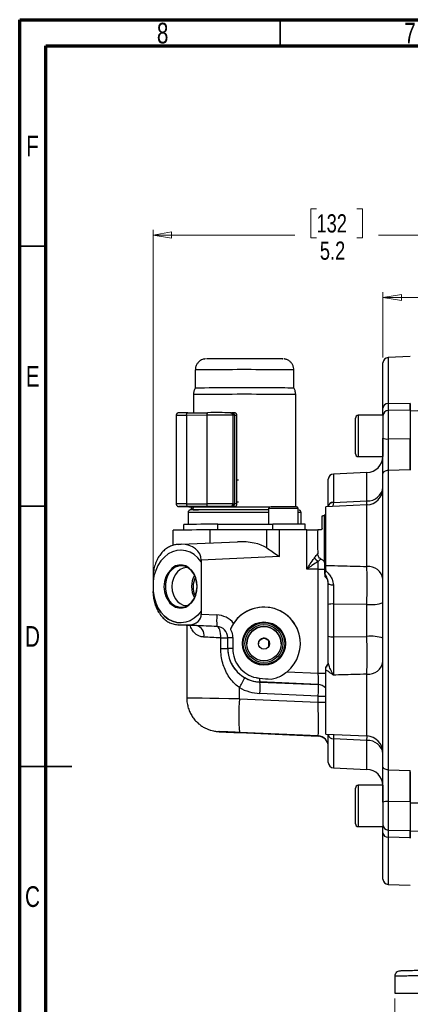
# Model space of a CAD drawing. Header units: inches. Extents: x 0.6 to 16.3, y 0.2 to 11.5.
# Tile 2 of 16: x 0.6 to 3.5, y 4 to 11.5. Entities that reach past the tile are written whole.
import ezdxf

# ---------------------------------------------------------------- set-up
doc = ezdxf.new("R2010")
doc.units = ezdxf.units.IN
doc.header["$MEASUREMENT"] = 0
doc.styles.add('SLDTEXTSTYLE0', font='TXT', dxfattribs={"width": 0.75})
doc.dimstyles.new('SLDDIMSTYLE3', dxfattribs={"dimtxt": 0.137795, "dimasz": 0.14, "dimexe": 0, "dimexo": 0.0625, "dimgap": 0.034449, "dimtad": 0, "dimdec": 1, "dimlfac": 1.5, "dimrnd": 1e-09, "dimzin": 12, "dimdsep": 46, "dimtxsty": 'SLDTEXTSTYLE0', "dimblk1": 'CLOSED', "dimblk2": 'CLOSED', "dimsah": 1, "dimcen": 0.09, "dimadec": 0, "dimazin": 3, "dimtfac": 1, "dimtdec": 1, "dimtofl": 0, "dimtmove": 0, "dimatfit": 3, "dimldrblk": 'CLOSED', "dimfxl": 0, "dimfrac": 2, "dimtolj": 1, "dimtzin": 12, "dimarcsym": 0})

# ---------------------------------------------------------------- blocks, each defined once
blk = doc.blocks.new('_Closed')
at = {"color": 0, "linetype": 'ByBlock', "lineweight": -2}
for p, q in [((-1, 0.166667), (0, 0)), ((-1, 0.166667), (-1, -0.166667)), ((0, 0), (-1, -0.166667)), ((0, 0), (-1, 0))]:
    blk.add_line(p, q, dxfattribs=at)
blk = doc.blocks.new('_D_9')
at = {"color": 7, "linetype": 'Continuous', "lineweight": 0}
for p, q in [((4.1717, 9.5927), (4.1297, 9.5927)), ((4.1297, 9.5927), (4.1297, 9.3739)), ((4.3753, 9.5927), (4.4173, 9.5927)), ((4.4173, 9.5927), (4.4173, 9.3739)), ((3.3378, 8.9392), (3.3378, 9.4336)), ((3.3378, 9.3942), (4.0089, 9.3942)), ((5.0542, 9.3942), (4.5382, 9.3942)), ((4.1297, 9.3739), (4.1717, 9.3739)), ((4.4173, 9.3739), (4.3753, 9.3739))]:
    blk.add_line(p, q, dxfattribs=at)
at = {"color": 7, "linetype": 'Continuous', "lineweight": 18, "xscale": 0.14, "yscale": 0.14, "rotation": 180.000000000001}
blk.add_blockref('_Closed', (3.3378, 9.3942), dxfattribs=at)
at = {"color": 7, "linetype": 'Continuous', "lineweight": 18, "xscale": 0.14, "yscale": 0.14}
blk.add_blockref('_Closed', (5.0542, 9.3942), dxfattribs=at)
at = {"color": 7, "linetype": 'Continuous', "lineweight": 18, "char_height": 0.1378, "attachment_point": 1, "style": 'SLDTEXTSTYLE0'}
for s, insert in [('65', (4.1717, 9.5516)), ('2.6', (4.1463, 9.3454))]:
    blk.add_mtext(s, dxfattribs=dict(at, insert=insert))
blk = doc.blocks.new('_D_10')
at = {"color": 7, "linetype": 'Continuous', "lineweight": 0}
for p, q in [((2.8349, 10.0651), (2.7929, 10.0651)), ((2.7929, 10.0651), (2.7929, 9.8464)), ((3.1403, 10.0651), (3.1823, 10.0651)), ((3.1823, 10.0651), (3.1823, 9.8464)), ((1.5989, 7.284), (1.5989, 9.906)), ((1.5989, 9.8667), (2.6721, 9.8667)), ((2.7929, 9.8464), (2.8349, 9.8464)), ((3.1823, 9.8464), (3.1403, 9.8464)), ((5.0542, 9.8667), (3.3032, 9.8667)), ((5.0542, 9.7581), (5.0542, 9.906))]:
    blk.add_line(p, q, dxfattribs=at)
at = {"color": 7, "linetype": 'Continuous', "lineweight": 18, "xscale": 0.14, "yscale": 0.14, "rotation": 180.0000000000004}
blk.add_blockref('_Closed', (1.5989, 9.8667), dxfattribs=at)
at = {"color": 7, "linetype": 'Continuous', "lineweight": 18, "xscale": 0.14, "yscale": 0.14}
blk.add_blockref('_Closed', (5.0542, 9.8667), dxfattribs=at)
at = {"color": 7, "linetype": 'Continuous', "lineweight": 18, "char_height": 0.1378, "attachment_point": 1, "style": 'SLDTEXTSTYLE0'}
for s, insert in [('132', (2.8349, 10.024)), ('5.2', (2.8603, 9.8178))]:
    blk.add_mtext(s, dxfattribs=dict(at, insert=insert))
blk = doc.blocks.new('_D_11')
at = {"color": 7, "linetype": 'Continuous', "lineweight": 0}
for p, q in [((3.4275, 4.0914), (3.4275, 3.7743)), ((6.6808, 4.0914), (6.6808, 3.7743)), ((5.8192, 4.0121), (5.7772, 4.0121)), ((5.7772, 4.0121), (5.7772, 3.7934)), ((6.1246, 4.0121), (6.1666, 4.0121)), ((6.1666, 4.0121), (6.1666, 3.7934)), ((3.4275, 3.8137), (5.6564, 3.8137)), ((6.6808, 3.8137), (6.2875, 3.8137)), ((5.7772, 3.7934), (5.8192, 3.7934)), ((6.1666, 3.7934), (6.1246, 3.7934))]:
    blk.add_line(p, q, dxfattribs=at)
at = {"color": 7, "linetype": 'Continuous', "lineweight": 18, "xscale": 0.14, "yscale": 0.14, "rotation": 180.0000000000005}
blk.add_blockref('_Closed', (3.4275, 3.8137, 0.1218), dxfattribs=at)
at = {"color": 7, "linetype": 'Continuous', "lineweight": 18, "xscale": 0.14, "yscale": 0.14}
blk.add_blockref('_Closed', (6.6808, 3.8137, 0.1218), dxfattribs=at)
at = {"color": 7, "linetype": 'Continuous', "lineweight": 18, "char_height": 0.1378, "attachment_point": 1, "style": 'SLDTEXTSTYLE0'}
for s, insert in [('124', (5.8192, 3.971)), ('4.9', (5.8447, 3.7648))]:
    blk.add_mtext(s, dxfattribs=dict(at, insert=insert))

msp = doc.modelspace()

# ---------------------------------------------------------------- linework, layer by layer
at = {"color": 7, "linetype": 'Continuous', "lineweight": 70}
for p, q in [((0.5906, 0.1969), (0.5906, 11.4961)), ((0.5906, 11.4961), (16.3386, 11.4961)), ((0.7874, 0.3937), (0.7874, 11.2992)), ((0.7874, 11.2992), (16.1417, 11.2992))]:
    msp.add_line(p, q, dxfattribs=at)
at = {"color": 7, "linetype": 'Continuous', "lineweight": 35}
for p, q in [((2.5591, 11.2992), (2.5591, 11.4961)), ((0.7874, 9.7835), (0.5906, 9.7835)), ((0.7874, 7.815), (0.5906, 7.815)), ((0.5906, 5.8465), (0.9843, 5.8465)), ((0.7874, 5.8465), (0.5906, 5.8465))]:
    msp.add_line(p, q, dxfattribs=at)
at = {"color": 7, "linetype": 'Continuous', "lineweight": 25}
for p, q in [((3.5445, 8.9472), (3.3761, 8.9398)), ((3.3378, 8.5584), (3.3378, 8.8999)), ((1.9183, 8.8468), (1.9183, 8.7089)), ((2.664, 8.7089), (2.664, 8.8468)), ((1.904, 8.6601), (1.904, 8.5228)), ((2.6783, 7.8103), (2.6783, 8.6601)), ((3.3761, 8.5913), (3.5445, 8.5957)), ((5.0542, 8.5877), (3.5445, 8.535)), ((1.7744, 8.5023), (1.7744, 7.8323)), ((2.0051, 8.5031), (1.8521, 8.5028)), ((1.8521, 8.5028), (1.8521, 7.8328)), ((1.8615, 8.5227), (2.0145, 8.523)), ((2.0051, 8.5031), (2.0051, 7.8331)), ((2.1848, 8.5228), (2.1978, 8.5227)), ((2.2023, 8.5029), (2.2023, 7.8329)), ((2.2152, 8.5028), (2.2023, 8.5029)), ((2.2152, 8.5028), (2.2152, 7.8328)), ((2.2337, 7.8325), (2.2337, 8.5025)), ((3.3378, 8.5031), (3.1512, 8.5031)), ((3.3378, 8.5031), (3.3378, 8.1905)), ((3.5445, 8.5422), (3.3771, 8.5393)), ((3.5445, 8.5422), (3.5445, 8.4396)), ((3.1298, 8.2118), (3.1298, 8.4818)), ((3.5445, 8.4396), (3.5445, 8.3223)), ((3.3771, 8.3245), (3.5445, 8.3268)), ((3.1512, 8.1905), (3.3378, 8.1905)), ((3.2167, 8.0699), (2.9628, 8.0589)), ((3.3378, 5.844), (3.3378, 8.0622)), ((3.5445, 8.0918), (3.3761, 8.085)), ((3.3761, 8.085), (3.3761, 5.8214)), ((3.5445, 8.0888), (3.5445, 8.0918)), ((2.9245, 7.8119), (2.9245, 8.0189)), ((3.3378, 7.9188), (3.3378, 7.9188)), ((3.3378, 7.9125), (3.3378, 7.9125)), ((1.8521, 7.8328), (2.0051, 7.8331)), ((2.2023, 7.8329), (2.2152, 7.8328)), ((3.2167, 7.8251), (2.9045, 7.8115)), ((2.9628, 7.8442), (2.9627, 7.8428)), ((2.9628, 7.8442), (3.2167, 7.8558)), ((1.8103, 7.8121), (1.8232, 7.812)), ((2.0145, 7.813), (1.8615, 7.8127)), ((1.8639, 7.7673), (1.8639, 7.6778)), ((1.8863, 7.7935), (1.8863, 7.7875)), ((1.904, 7.8118), (1.904, 7.8073)), ((2.022, 7.8115), (2.0033, 7.8117)), ((2.1978, 7.8128), (2.1848, 7.8128)), ((2.1872, 7.8122), (2.1872, 7.8122)), ((2.2103, 7.8119), (2.1904, 7.812)), ((2.473, 7.7971), (2.473, 7.6794)), ((2.696, 7.6794), (2.696, 7.7971)), ((2.7184, 7.6793), (2.7184, 7.7673)), ((2.9045, 7.3675), (2.9045, 7.8115)), ((1.8328, 7.6349), (1.8328, 7.6772)), ((2.088, 7.6787), (2.5044, 7.6795)), ((2.088, 7.6357), (2.088, 7.6787)), ((2.7495, 7.6365), (2.7495, 7.679)), ((2.8778, 7.6468), (2.8778, 7.7423)), ((2.8923, 7.7437), (2.8827, 7.7431)), ((2.8945, 7.7456), (2.8923, 7.7437)), ((2.8945, 7.3937), (2.8945, 7.7456)), ((1.7512, 7.5199), (1.7512, 7.6338)), ((2.4603, 7.6364), (2.0322, 7.6355)), ((2.4603, 7.4995), (2.4603, 7.6364)), ((2.5546, 7.4339), (2.5546, 7.6365)), ((2.7616, 7.6365), (2.5546, 7.6365)), ((2.7616, 7.3401), (2.7616, 7.6365)), ((2.8678, 7.6368), (2.844, 7.6368)), ((1.789, 7.5263), (1.7748, 7.5247)), ((1.812, 7.5273), (1.7863, 7.5261)), ((1.7893, 7.5264), (1.8125, 7.5274)), ((1.8125, 7.5274), (2.2376, 7.5461)), ((1.8093, 7.4835), (1.8093, 7.4835)), ((2.8445, 7.4543), (2.8445, 7.4555)), ((2.5546, 7.4339), (1.9639, 7.408)), ((1.9639, 7.408), (1.9639, 7.3943)), ((1.9639, 7.3943), (1.9639, 7.0225)), ((1.9639, 7.3943), (1.9639, 7.3943)), ((2.8971, 7.3815), (2.8945, 7.3937)), ((2.8971, 7.3049), (2.8971, 7.3815)), ((2.8445, 7.3402), (2.7616, 7.3401)), ((2.848, 7.3402), (2.8445, 7.3402)), ((2.848, 6.5533), (2.848, 7.3402)), ((2.8971, 7.3049), (2.8971, 7.2894)), ((2.9045, 7.3345), (2.9039, 7.3272)), ((2.9045, 7.3345), (2.9045, 7.3675)), ((1.5989, 7.2726), (1.5989, 7.2447)), ((1.5989, 7.2447), (1.5989, 7.1712)), ((1.5989, 7.2447), (1.5989, 7.2447)), ((2.9245, 7.2305), (2.9196, 7.2546)), ((1.5989, 7.1712), (1.5989, 7.1698)), ((1.5989, 7.1698), (1.5989, 7.1698)), ((1.9639, 7.0225), (1.9639, 6.9981)), ((1.9639, 7.0225), (1.9639, 7.0225)), ((2.9245, 6.8315), (2.9245, 7.0707)), ((3.2167, 7.0721), (2.9628, 7.0753)), ((2.9628, 7.0753), (2.9628, 6.8272)), ((3.2167, 6.8305), (3.2167, 7.0721)), ((1.8068, 6.9323), (1.8068, 6.9323)), ((1.9639, 6.9981), (2.0816, 6.993)), ((1.7726, 6.9205), (1.7895, 6.9186)), ((1.7863, 6.9189), (1.8494, 6.9163)), ((1.8524, 6.916), (1.7893, 6.9186)), ((1.7893, 6.9186), (1.928, 6.9119)), ((1.8494, 6.9163), (1.8757, 6.9167)), ((1.8545, 6.9154), (1.8545, 6.363)), ((2.0816, 6.9061), (1.8764, 6.915)), ((2.0816, 6.9056), (2.0816, 6.9061)), ((2.1111, 6.7378), (2.1111, 6.8187)), ((2.1645, 6.7386), (2.1645, 6.8195)), ((2.2012, 6.8198), (2.2012, 6.7389)), ((2.4747, 6.7554), (2.4747, 6.7937)), ((2.9628, 6.8272), (3.2167, 6.8305)), ((2.1645, 6.7381), (2.1645, 6.7386)), ((2.3962, 6.7748), (2.3962, 6.7746)), ((2.6127, 6.5635), (2.848, 6.5533)), ((2.9045, 6.0906), (2.9045, 6.5762)), ((2.848, 6.4663), (2.4068, 6.4855)), ((2.4068, 6.4855), (2.4068, 6.4852)), ((2.4068, 6.4852), (2.848, 6.466)), ((2.253, 6.3577), (2.253, 6.4427)), ((2.848, 6.466), (2.848, 6.4663)), ((2.253, 6.3577), (2.848, 6.3318)), ((2.848, 6.3791), (2.4068, 6.3982)), ((2.848, 6.3318), (2.848, 6.3791)), ((2.848, 6.0778), (2.253, 6.1037)), ((2.253, 6.1025), (2.848, 6.0764)), ((2.848, 6.0764), (2.848, 6.0778)), ((2.9045, 6.0906), (3.2167, 6.077)), ((2.9245, 5.8755), (2.9245, 6.0871)), ((3.2167, 6.0435), (2.9628, 6.0551)), ((3.3378, 5.9819), (3.3378, 5.9819)), ((3.3378, 5.9756), (3.3378, 5.9756)), ((2.9628, 5.8355), (3.2167, 5.8244)), ((3.3761, 5.8214), (3.5445, 5.8147)), ((3.1298, 5.4126), (3.1298, 5.6826)), ((3.3378, 5.7039), (3.1512, 5.7039)), ((3.3378, 5.7039), (3.3378, 5.3913)), ((3.5445, 5.5793), (3.3771, 5.5816)), ((3.5445, 5.5793), (3.5445, 5.3839)), ((3.1512, 5.3913), (3.3378, 5.3913)), ((3.3771, 5.3654), (3.5445, 5.3625)), ((3.5445, 5.3839), (3.5445, 5.3594)), ((3.3378, 4.9945), (3.3378, 5.3442)), ((3.5445, 5.3071), (3.3761, 5.3114)), ((3.5445, 5.3594), (3.7267, 5.353)), ((3.5445, 5.3043), (3.5445, 5.3071)), ((3.3761, 4.9545), (3.5445, 4.9472)), ((3.4275, 4.2589), (3.4275, 4.1308)), ((3.4275, 4.1308), (4.2172, 4.1308))]:
    msp.add_line(p, q, dxfattribs=at)
at = {"color": 8, "linetype": 'Continuous', "lineweight": 25}
for p, q in [((3.3761, 8.9398), (3.3761, 8.5913)), ((3.1512, 8.5031), (3.1512, 8.1905)), ((3.3771, 8.5393), (3.3771, 8.3245)), ((2.9628, 8.0589), (2.9628, 7.8442)), ((3.2167, 7.8558), (3.2167, 8.0699)), ((2.245, 8.0119), (2.2337, 8.012)), ((2.245, 7.8453), (2.2337, 7.8453)), ((3.2167, 7.3592), (3.2167, 7.8251)), ((1.902, 7.7878), (1.9041, 7.7878)), ((2.5044, 7.6364), (2.5044, 7.6795)), ((2.0322, 7.5371), (2.0322, 7.6355)), ((3.2167, 6.077), (3.2167, 6.5442)), ((2.9628, 6.0551), (2.9628, 5.8355)), ((3.2167, 6.0435), (3.2171, 6.0766)), ((3.2167, 5.8244), (3.2167, 6.0435)), ((3.1512, 5.7039), (3.1512, 5.3913)), ((3.3771, 5.5816), (3.3771, 5.3654)), ((3.5445, 5.5721), (3.7202, 5.572)), ((3.3761, 5.3114), (3.3761, 4.9545))]:
    msp.add_line(p, q, dxfattribs=at)
at = {"color": 7, "linetype": 'Continuous', "lineweight": 25, "flags": 128}
for points in [[(1.8521, 8.5028), (1.8523, 8.5067), (1.8528, 8.5104), (1.8537, 8.5139), (1.8548, 8.5169), (1.8563, 8.5194), (1.8579, 8.5212), (1.8597, 8.5223), (1.8615, 8.5227)], [(2.0145, 8.523), (2.0127, 8.5226), (2.0109, 8.5215), (2.0093, 8.5197), (2.0078, 8.5172), (2.0067, 8.5142), (2.0058, 8.5107), (2.0053, 8.507), (2.0051, 8.5031)], [(3.3761, 8.085), (3.3685, 8.0844), (3.3613, 8.083), (3.3547, 8.0808), (3.3489, 8.078), (3.3442, 8.0746), (3.3407, 8.0707), (3.3386, 8.0665), (3.3378, 8.0622)], [(1.8521, 7.8328), (1.8523, 7.8289), (1.8528, 7.8251), (1.8537, 7.8217), (1.8548, 7.8186), (1.8563, 7.8161), (1.8579, 7.8143), (1.8597, 7.8131), (1.8615, 7.8127)], [(2.0051, 7.8331), (2.0053, 7.8292), (2.0058, 7.8254), (2.0067, 7.822), (2.0078, 7.8189), (2.0093, 7.8164), (2.0109, 7.8146), (2.0127, 7.8134), (2.0145, 7.813)], [(1.9041, 7.7878), (1.9172, 7.7879), (1.942, 7.7881)], [(2.6957, 7.7875), (2.6976, 7.7874), (2.6984, 7.7874)], [(1.8093, 7.4835), (1.7785, 7.4807), (1.7452, 7.4708), (1.7136, 7.4541), (1.6844, 7.4309), (1.6585, 7.4019), (1.6364, 7.3678), (1.6189, 7.3296), (1.6062, 7.2882), (1.5989, 7.2447)], [(1.9639, 7.3943), (1.9389, 7.4245), (1.9105, 7.4491), (1.8795, 7.4674), (1.8465, 7.479), (1.8126, 7.4834), (1.7785, 7.4807), (1.7452, 7.4708), (1.7136, 7.4541), (1.6844, 7.4309), (1.6585, 7.4019), (1.6364, 7.3678), (1.6189, 7.3296), (1.6062, 7.2882), (1.5989, 7.2447)], [(1.9316, 7.2082), (1.9288, 7.2419), (1.9205, 7.2741), (1.9071, 7.3031), (1.8892, 7.3277), (1.8677, 7.3466), (1.8436, 7.3591), (1.818, 7.3645), (1.792, 7.3626), (1.767, 7.3535), (1.744, 7.3375), (1.7242, 7.3155), (1.7085, 7.2884), (1.6976, 7.2576), (1.692, 7.2245), (1.692, 7.1905), (1.6976, 7.1574), (1.7085, 7.1267), (1.7242, 7.0997), (1.744, 7.0778), (1.767, 7.062), (1.792, 7.053), (1.818, 7.0513), (1.8436, 7.0568), (1.8677, 7.0694), (1.8892, 7.0886), (1.9071, 7.1132), (1.9205, 7.1423), (1.9288, 7.1745), (1.9316, 7.2082)], [(1.8615, 7.3507), (1.8519, 7.3512), (1.8275, 7.3475), (1.8042, 7.3368), (1.7834, 7.3197), (1.766, 7.2969), (1.7529, 7.2696), (1.7448, 7.2393), (1.742, 7.2073), (1.7448, 7.1754), (1.7529, 7.1451), (1.766, 7.118), (1.7834, 7.0953), (1.8042, 7.0783), (1.8275, 7.0677), (1.8519, 7.0642), (1.8602, 7.0646)], [(2.9625, 7.218), (2.955, 7.2183), (2.9478, 7.2191), (2.9413, 7.2203), (2.9355, 7.2218), (2.9308, 7.2237), (2.9274, 7.2258), (2.9252, 7.2281), (2.9245, 7.2305)], [(1.9639, 7.0225), (1.9389, 6.992), (1.9105, 6.9673), (1.8795, 6.9488), (1.8465, 6.937), (1.8126, 6.9324), (1.7785, 6.9349), (1.7453, 6.9446), (1.7136, 6.9611), (1.6844, 6.9841), (1.6585, 7.0129), (1.6364, 7.0469), (1.6189, 7.085), (1.6062, 7.1263), (1.5989, 7.1698)], [(1.5989, 7.1698), (1.6063, 7.1263), (1.6189, 7.085), (1.6364, 7.0469), (1.6585, 7.0129), (1.6844, 6.9841), (1.7136, 6.9611), (1.7453, 6.9446), (1.7785, 6.9349), (1.8068, 6.9323)], [(2.1111, 6.8187), (2.1111, 6.8354), (2.1099, 6.8515), (2.1074, 6.8664), (2.1038, 6.8795), (2.0993, 6.8903), (2.0939, 6.8985), (2.088, 6.9036), (2.0816, 6.9056)], [(3.3761, 5.8214), (3.3685, 5.822), (3.3613, 5.8234), (3.3547, 5.8255), (3.3489, 5.8284), (3.3442, 5.8317), (3.3407, 5.8356), (3.3386, 5.8397), (3.3378, 5.844)]]:
    msp.add_lwpolyline(points, dxfattribs=at)
at = {"color": 8, "linetype": 'Continuous', "lineweight": 25, "flags": 128}
for points in [[(1.7983, 7.8124), (1.7949, 7.8124), (1.7952, 7.8123), (1.8004, 7.8122), (1.8103, 7.8121)], [(1.9332, 7.2083), (1.9305, 7.2422), (1.9224, 7.2747), (1.9093, 7.3042), (1.8918, 7.3296), (1.8706, 7.3496), (1.8467, 7.3634), (1.8211, 7.3704), (1.795, 7.3703), (1.7694, 7.3631), (1.7556, 7.3561)], [(1.7272, 7.0829), (1.7455, 7.0662), (1.7694, 7.0524), (1.795, 7.0454), (1.8211, 7.0454), (1.8467, 7.0526), (1.8706, 7.0666), (1.8918, 7.0867), (1.9093, 7.1122), (1.9224, 7.1418), (1.9305, 7.1743), (1.9332, 7.2083)]]:
    msp.add_lwpolyline(points, dxfattribs=at)
at = {"color": 7, "linetype": 'Continuous', "lineweight": 25}
for centre, radius in [((2.4378, 6.7764), 0.1634), ((2.4378, 6.7763), 0.1569), ((2.4378, 6.7761), 0.1435), ((2.4378, 6.7752), 0.1302), ((2.4378, 6.7748), 0.0417)]:
    msp.add_circle(centre, radius, dxfattribs=at)
for centre, radius, start, end in [((3.3778, 8.8999), 0.04, 92.5, 180), ((2.2858, -33.8579), 42.5197, 89.72418, 90.51441), ((2.284, -31.4023), 40.1128, 89.71568, 90.52229), ((2.5193, 0.3397), 8.3704, 89.00943, 90.24792), ((2.5267, -0.2148), 8.8762, 89.02124, 90.23409), ((3.3743, 8.5547), 0.0367, 87.22029, 174.29748), ((1.885, -5.6148), 14.1376, 90.09525, 90.25548), ((2.0723, -20.3805), 28.8837, 89.74211, 90.13332), ((2.0725, -16.4219), 24.945, 89.74211, 90.13332), ((2.1835, 8.504), 0.0188, 356.39765, 86.03913), ((2.1965, 8.504), 0.0188, 356.39765, 86.03913), ((3.1512, 8.4818), 0.0213, 90, 180), ((3.3778, 8.4993), 0.04, 91, 180), ((3.3676, 8.3955), 0.0717, 245.42283, 277.60748), ((3.1512, 8.2118), 0.0213, 180, 270), ((3.2112, 8.1965), 0.1267, 272.5, 357.26831), ((2.9645, 8.0189), 0.04, 92.5, 180), ((3.2232, 7.9709), 0.1153, 266.75023, 353.66798), ((3.2112, 7.9517), 0.1267, 272.5, 0), ((2.0723, -21.0505), 28.8837, 89.74211, 90.13332), ((2.1834, 7.8317), 0.0189, 274.21777, 3.54812), ((2.1964, 7.8316), 0.0189, 274.21777, 3.54812), ((2.9606, 7.8078), 0.0364, 86.68043, 173.57231), ((1.8586, 1.6882), 6.1245, 89.97329, 90.56498), ((1.9261, 29.1325), 21.3207, 269.72355, 270.05846), ((1.9576, 3.5795), 4.2087, 90.2116, 90.92006), ((2.2964, -75.1079), 82.8968, 89.877966, 90.244934), ((2.2964, -75.0926), 82.8814, 89.877945, 90.244933), ((2.0725, -17.1319), 24.945, 89.74211, 90.13332), ((2.1994, 7.3469), 0.4658, 88.25833, 90.20796), ((2.5837, -3.1355), 10.9462, 89.4804, 90.50999), ((2.0417, -6.045), 13.7237, 89.80677, 90.87196), ((2.5855, -11.105), 18.7847, 89.49969, 90.24726), ((1.9865, -8.0565), 15.6921, 89.83322, 90.85944), ((2.5612, -47.1552), 54.7917, 90.0069, 90.10548), ((2.7786, 14.6383), 7.0019, 269.86108, 270.53546), ((1.7907, 7.4906), 0.0358, 92.25035, 97.10655), ((2.878, 7.4543), 0.0638, 206.08409, 241.94207), ((1.8694, 7.2062), 0.1882, 127.20732, 220.91664), ((3.2264, 7.2469), 0.1128, 8.834, 94.94292), ((2.0706, 7.2067), 0.1805, 151.26363, 208.23404), ((2.0639, 7.2068), 0.1618, 153.67083, 205.82684), ((2.8445, 7.2291), 0.08, 0, 48.87739), ((3.2457, 7.3509), 0.2802, 264.06231, 289.19788), ((2.4378, 6.7764), 0.2756, 0.00036, 156.8177), ((2.9536, 6.9901), 0.0857, 83.87466, 109.85685), ((2.5839, 6.9495), 0.5041, 175.05551, 184.94449), ((1.791, 6.9544), 0.0359, 262.39567, 267.24642), ((1.8541, 6.9519), 0.0359, 262.39567, 267.24642), ((1.878, 6.9166), 0.00227, 178.17827, 224.38526), ((1.9086, 6.8379), 0.0765, 350.33412, 75.2734), ((2.0778, 6.819), 0.0867, 0.00018, 87.5002), ((2.4378, 6.775), 0.1302, 0.0003, 179.9997), ((2.1213, 9.8182), 2.9995, 269.80613, 270.82575), ((2.1952, 5.0728), 1.747, 89.80481, 91.0085), ((2.9536, 6.9177), 0.091, 251.35201, 275.77987), ((3.2457, 6.5336), 0.2983, 72.01676, 95.58765), ((2.1213, 9.7373), 2.9995, 269.80613, 270.82575), ((2.1952, 4.9919), 1.747, 89.80481, 91.0085), ((2.8845, 6.6347), 0.04, 300, 0), ((2.885, 6.6315), 0.0395, 299.55986, 359.87574), ((3.2262, 6.6567), 0.113, 265.19516, 351.38556), ((1.7954, 6.7279), 0.5392, 328.05565, 337.11187), ((2.5101, 6.5055), 0.1053, 175.34654, 190.9094), ((1.9045, 6.4417), 0.5041, 355.05551, 4.94449), ((3.7805, 6.2307), 1.5328, 175.24682, 184.75318), ((2.8445, 5.9979), 0.08, 0.00018, 87.5002), ((2.8445, 5.9965), 0.08, 0.00018, 87.5002), ((2.9606, 6.0913), 0.0363, 186.60547, 273.44816), ((3.2112, 5.9504), 0.1267, 0, 87.5), ((3.2235, 5.9286), 0.1151, 6.50794, 93.3778), ((2.9645, 5.8755), 0.04, 180, 267.5), ((3.2112, 5.6979), 0.1267, 2.73169, 87.5), ((3.1512, 5.6826), 0.0213, 90, 180), ((3.3677, 5.5135), 0.0688, 82.08827, 115.71019), ((3.1512, 5.4126), 0.0213, 180, 270), ((3.3778, 5.4054), 0.04, 180, 269), ((3.3742, 5.3479), 0.0366, 185.86613, 272.90371), ((3.3778, 4.9945), 0.04, 180, 267.5)]:
    msp.add_arc(centre, radius, start, end, dxfattribs=at)
at = {"color": 8, "linetype": 'Continuous', "lineweight": 25}
for centre, radius, start, end in [((2.284, -31.1575), 40.0059, 89.71491, 90.52368), ((2.5195, 0.533), 8.315, 89.00429, 90.25104), ((1.8363, 4.7431), 3.7597, 89.75902, 90.94316), ((2.219, 8.1151), 0.3877, 87.82516, 90.54754), ((1.8363, 4.077), 3.7558, 89.75855, 90.94395), ((2.218, 7.3751), 0.4577, 88.03367, 90.33941), ((2.9609, 7.806), 0.0369, 87.08474, 169.98727), ((1.9109, 6.5227), 1.2455, 89.35863, 92.16235), ((1.8962, 7.5326), 0.2611, 89.61746, 92.17721), ((1.9522, 6.2608), 1.5473, 89.73828, 91.78341), ((2.2957, -78.6886), 86.4576, 89.882505, 90.245723), ((2.2975, -71.5486), 79.3574, 89.866457, 90.244199), ((2.1986, 8.1872), 0.375, 269.23127, 272.28943), ((2.5845, -3.3668), 11.1644, 89.42752, 90.57248), ((2.6974, 7.3289), 0.4389, 87.25488, 90.17381), ((2.8513, 20.7383), 14.185, 269.9866, 270.21486), ((2.8445, 6.3864), 0.08, 41.40985, 87.50007), ((2.8445, 6.386), 0.08, 41.40985, 87.50007), ((2.8513, 20.5641), 14.185, 269.9866, 270.21486), ((2.8513, 20.5168), 14.185, 269.9866, 270.21486)]:
    msp.add_arc(centre, radius, start, end, dxfattribs=at)
at = {"color": 7, "linetype": 'Continuous', "lineweight": 25}
for centre, major_axis, ratio, start_param, end_param in [((1.8045, 7.4003), (0.1586, 0.0206), 0.790473, 6.180783, 7.704609), ((2.2371, 7.4193), (0.2675, 0.016), 0.472393, 0.555776, 1.540624), ((2.4378, 6.7764), (0.1989, 0.1907), 0.999839, 4.635582, 8.072642), ((1.8548, 7.0027), (0.1086, -0.0123), 0.791645, 4.994613, 6.37292), ((2.0741, 6.8198), (0.1251, 0.12), 0.999839, 6.201907, 7.04604), ((1.8781, 6.9148), (0.04, -0.0017), 0.003671, 1.61459, 2.269088), ((2.2749, 6.8954), (0.5033, -0.022), 0.003671, 1.965196, 2.331435), ((2.0778, 6.8195), (0.0619, 0.0606), 0.999679, 5.508397, 7.03556), ((2.2712, 6.8088), (0.4167, -0.022), 0.003668, 1.965229, 2.331468), ((2.4178, 6.7386), (0.1848, 0.1733), 0.999894, 2.388192, 3.915355), ((2.4178, 6.7382), (0.1819, 0.1763), 0.999784, 3.423809, 3.8991), ((3.873, 6.5085), (1.9869, -0.0867), 0.043578, 3.88308, 3.946213), ((2.8445, 6.5532), (-0.0035, 0.0869), 0.040092, 3.141912, 4.710805), ((2.4216, 6.7379), (0.2454, 0.2353), 0.999839, 3.429157, 3.904448), ((2.8445, 6.3794), (0.0035, 0.0866), 0.040373, 4.710478, 6.279372), ((2.8445, 6.3315), (-0.0035, 0.2537), 0.013767, 3.144483, 4.713377), ((2.2601, 6.1027), (0.1633, -0.0071), 0.003671, 1.61459, 4.668916)]:
    msp.add_ellipse(centre, major_axis=major_axis, ratio=ratio, start_param=start_param, end_param=end_param, dxfattribs=at)
at = {"color": 8, "linetype": 'Continuous', "lineweight": 25}
msp.add_ellipse((2.2712, 6.3558), major_axis=(0.4167, -0.0071), ratio=0.003677, start_param=1.614492, end_param=3.141647, dxfattribs=at)
at = {"color": 7, "linetype": 'Continuous', "lineweight": 25}
for points, knots in [([(1.9966, 8.93), (1.9963, 8.93), (1.9955, 8.93), (1.9921, 8.9296), (1.9876, 8.929), (1.9814, 8.9278), (1.9709, 8.9247), (1.9558, 8.9173), (1.9393, 8.9037), (1.9264, 8.8847), (1.9191, 8.865), (1.9191, 8.8521), (1.9191, 8.8469)], [0, 0, 0, 0, 0.033883, 0.07921, 0.111597, 0.153427, 0.228715, 0.363815, 0.533085, 0.707619, 0.882516, 1, 1, 1, 1]), ([(2.4402, 8.9311), (2.4245, 8.9311), (2.3924, 8.9312), (2.3378, 8.9312), (2.2796, 8.9312), (2.2205, 8.9312), (2.1645, 8.9311), (2.1147, 8.931), (2.0737, 8.9309), (2.0415, 8.9307), (2.0184, 8.9305), (2.0049, 8.9304), (2.004, 8.9302), (2.0037, 8.9302)], [0, 0, 0, 0, 0.089223, 0.18379, 0.282289, 0.382878, 0.483467, 0.581966, 0.676533, 0.765756, 0.854979, 0.949546, 1, 1, 1, 1]), ([(2.5791, 8.9301), (2.5797, 8.9301), (2.5821, 8.9302), (2.5735, 8.9304), (2.5538, 8.9306), (2.5229, 8.9308), (2.485, 8.9309), (2.4548, 8.931), (2.4402, 8.9311)], [0, 0, 0, 0, 0.07156, 0.264729, 0.457899, 0.647053, 0.828658, 1, 1, 1, 1]), ([(2.6633, 8.8468), (2.6635, 8.8493), (2.6643, 8.8595), (2.6592, 8.8771), (2.6482, 8.8975), (2.6316, 8.9141), (2.6146, 8.9236), (2.6012, 8.9278), (2.5937, 8.9292), (2.5892, 8.9297), (2.5881, 8.9298), (2.5876, 8.9299)], [0, 0, 0, 0, 0.058741, 0.240447, 0.422164, 0.603911, 0.785806, 0.876385, 0.935768, 0.97694, 1, 1, 1, 1]), ([(1.9195, 8.7105), (1.9191, 8.71), (1.9135, 8.7026), (1.9073, 8.6854), (1.9052, 8.6686), (1.9042, 8.6604)], [0, 0, 0, 0, 0.032781, 0.531489, 1, 1, 1, 1]), ([(2.6776, 8.6603), (2.6773, 8.6658), (2.6766, 8.6801), (2.6712, 8.6969), (2.6647, 8.7066), (2.6632, 8.7089)], [0, 0, 0, 0, 0.322134, 0.834682, 1, 1, 1, 1]), ([(3.5445, 8.5422), (3.5445, 8.5429), (3.5445, 8.5455), (3.5445, 8.5601), (3.5445, 8.579), (3.5445, 8.5926), (3.5445, 8.5957)], [0, 0, 0, 0, 0.1349764, 0.5062812, 0.8883786, 1, 1, 1, 1]), ([(3.5445, 8.5901), (3.5445, 8.5791), (3.5445, 8.5584), (3.5445, 8.5474), (3.5445, 8.5422)], [0, 0, 0, 0, 0.529853, 1, 1, 1, 1]), ([(1.8224, 8.5226), (1.8183, 8.5226), (1.8083, 8.5225), (1.7982, 8.5224), (1.7953, 8.5224), (1.7927, 8.5223), (1.7909, 8.522), (1.7882, 8.5214), (1.784, 8.5197), (1.7792, 8.5158), (1.7753, 8.5099), (1.7747, 8.5052), (1.7744, 8.5028)], [0, 0, 0, 0, 0.180662, 0.43765, 0.697145, 0.735405, 0.749917, 0.770424, 0.814839, 0.872914, 0.936061, 1, 1, 1, 1]), ([(2.2336, 8.502), (2.2336, 8.5021), (2.2342, 8.5046), (2.2328, 8.5092), (2.2299, 8.5147), (2.2263, 8.5182), (2.2228, 8.5205), (2.2197, 8.5217), (2.2174, 8.5222), (2.2161, 8.5224), (2.2153, 8.5225), (2.2146, 8.5225), (2.2133, 8.5226), (2.2107, 8.5226), (2.205, 8.5227), (2.1993, 8.5227), (2.1979, 8.5227)], [0, 0, 0, 0, 0.001117, 0.08458, 0.149621, 0.203742, 0.249444, 0.286745, 0.313563, 0.32998, 0.345541, 0.369195, 0.421341, 0.597979, 0.897756, 1, 1, 1, 1]), ([(3.3378, 8.5046), (3.3378, 8.5102), (3.3378, 8.5222), (3.3378, 8.5457), (3.3378, 8.5584)], [0, 0, 0, 0, 0.462586, 1, 1, 1, 1]), ([(3.3378, 8.0622), (3.3378, 8.0663), (3.3378, 8.0876), (3.3378, 8.1295), (3.3378, 8.1916), (3.3378, 8.2596), (3.3378, 8.3065), (3.3378, 8.3303)], [0, 0, 0, 0, 0.0531337, 0.2735595, 0.5003952, 0.7457338, 1, 1, 1, 1]), ([(3.3771, 8.3245), (3.377, 8.3039), (3.3768, 8.2621), (3.3765, 8.2018), (3.3763, 8.1456), (3.3762, 8.1082), (3.3761, 8.0887), (3.3761, 8.085)], [0, 0, 0, 0, 0.245355, 0.499632, 0.720048, 0.946872, 1, 1, 1, 1]), ([(3.5445, 8.0918), (3.5445, 8.1099), (3.5445, 8.1469), (3.5445, 8.2072), (3.5445, 8.268), (3.5445, 8.307), (3.5445, 8.3268)], [0, 0, 0, 0, 0.258273, 0.526677, 0.759678, 1, 1, 1, 1]), ([(3.5445, 8.3223), (3.5445, 8.3018), (3.5445, 8.2609), (3.5445, 8.1999), (3.5445, 8.1412), (3.5445, 8.1063), (3.5445, 8.0888)], [0, 0, 0, 0, 0.25, 0.499989, 0.749983, 1, 1, 1, 1]), ([(1.7744, 7.8328), (1.7744, 7.8327), (1.7739, 7.8302), (1.7753, 7.8256), (1.7782, 7.8202), (1.7818, 7.8166), (1.7853, 7.8144), (1.7884, 7.8132), (1.7907, 7.8126), (1.7919, 7.8124), (1.7927, 7.8124), (1.7935, 7.8123), (1.7947, 7.8123), (1.7974, 7.8122), (1.803, 7.8121), (1.8087, 7.8121), (1.8102, 7.8121)], [0, 0, 0, 0, 0.000645, 0.084147, 0.14922, 0.203365, 0.24909, 0.286408, 0.313239, 0.329664, 0.345232, 0.368897, 0.421067, 0.597789, 0.897708, 1, 1, 1, 1]), ([(2.1937, 7.8123), (2.1963, 7.8123), (2.2037, 7.8123), (2.21, 7.8124), (2.2133, 7.8125), (2.2143, 7.8125), (2.2155, 7.8126), (2.2167, 7.8127), (2.2192, 7.8132), (2.2236, 7.8148), (2.2287, 7.8187), (2.2324, 7.8247), (2.234, 7.8299), (2.2336, 7.8326), (2.2335, 7.8329)], [0, 0, 0, 0, 0.150217, 0.438541, 0.584631, 0.665506, 0.688914, 0.706132, 0.725795, 0.778607, 0.843538, 0.916997, 0.989667, 1, 1, 1, 1]), ([(1.9045, 7.7878), (1.9007, 7.7878), (1.8916, 7.7877), (1.8854, 7.7875), (1.8836, 7.7875), (1.881, 7.7872), (1.8792, 7.7868), (1.8764, 7.786), (1.8725, 7.784), (1.8683, 7.7803), (1.8648, 7.7746), (1.8642, 7.77), (1.8639, 7.7676)], [0, 0, 0, 0, 0.248799, 0.589018, 0.765226, 0.798997, 0.819521, 0.839627, 0.870598, 0.908206, 0.952361, 1, 1, 1, 1]), ([(1.9037, 7.8075), (1.9037, 7.8059), (1.9038, 7.8021), (1.9014, 7.797), (1.898, 7.7928), (1.8944, 7.7901), (1.8913, 7.7887), (1.8891, 7.788), (1.8877, 7.7877), (1.8867, 7.7875), (1.8861, 7.7875), (1.8861, 7.7875), (1.8862, 7.7875)], [0, 0, 0, 0, 0.112717, 0.266195, 0.391612, 0.49793, 0.585296, 0.650048, 0.705039, 0.774823, 0.897314, 1, 1, 1, 1]), ([(1.8959, 7.8061), (1.8958, 7.8061), (1.8947, 7.8059), (1.8921, 7.8047), (1.8891, 7.802), (1.8868, 7.7981), (1.8865, 7.7952), (1.8863, 7.7937)], [0, 0, 0, 0, 0.026619, 0.218405, 0.477187, 0.737, 1, 1, 1, 1]), ([(1.9479, 7.8118), (1.9531, 7.8118), (1.9636, 7.8118), (1.979, 7.8117), (1.9894, 7.8117), (1.9973, 7.8117), (2.0007, 7.8117), (2.0029, 7.8117), (2.0032, 7.8117), (2.0033, 7.8117)], [0, 0, 0, 0, 0.248207, 0.49529, 0.787608, 0.872731, 0.980611, 0.996736, 1, 1, 1, 1]), ([(2.1872, 7.8122), (2.1872, 7.8122), (2.1872, 7.8122), (2.1909, 7.8123), (2.1936, 7.8123)], [0, 0, 0, 0, 0.265545, 1, 1, 1, 1]), ([(2.1904, 7.812), (2.1905, 7.812), (2.1911, 7.812), (2.1918, 7.8121), (2.1925, 7.8122), (2.1927, 7.8123)], [0, 0, 0, 0, 0.04636, 0.7949315, 1, 1, 1, 1]), ([(2.4812, 7.8092), (2.4811, 7.8092), (2.4799, 7.8088), (2.4772, 7.807), (2.4744, 7.8036), (2.4729, 7.7998), (2.4731, 7.7976), (2.4732, 7.797)], [0, 0, 0, 0, 0.0327609, 0.257894, 0.5820701, 0.8795898, 1, 1, 1, 1]), ([(2.696, 7.797), (2.696, 7.797), (2.6963, 7.7987), (2.6954, 7.8017), (2.6935, 7.8052), (2.6911, 7.8075), (2.6888, 7.8089), (2.6873, 7.8094), (2.6867, 7.8096)], [0, 0, 0, 0, 0.002373, 0.293873, 0.52201, 0.71232, 0.87294, 1, 1, 1, 1]), ([(2.7181, 7.7677), (2.718, 7.7697), (2.7178, 7.7738), (2.715, 7.7789), (2.7115, 7.7827), (2.708, 7.785), (2.705, 7.7863), (2.7037, 7.7866), (2.7032, 7.7868)], [0, 0, 0, 0, 0.219793, 0.44367, 0.628821, 0.785919, 0.913112, 1, 1, 1, 1]), ([(2.8945, 7.7456), (2.896, 7.747), (2.8999, 7.7505), (2.9034, 7.7546), (2.9042, 7.7555), (2.9045, 7.7559)], [0, 0, 0, 0, 0.253985, 0.683754, 1, 1, 1, 1]), ([(2.8778, 7.7423), (2.878, 7.7423), (2.8795, 7.7427), (2.8812, 7.7429), (2.8827, 7.7431)], [0, 0, 0, 0, 0.087152, 1, 1, 1, 1]), ([(2.844, 7.6368), (2.8432, 7.6168), (2.8419, 7.5822), (2.842, 7.5313), (2.8438, 7.4906), (2.8443, 7.4659), (2.8445, 7.4555)], [0, 0, 0, 0, 0.331741, 0.572433, 0.820255, 1, 1, 1, 1]), ([(2.8778, 7.6468), (2.8777, 7.6456), (2.8775, 7.6433), (2.8756, 7.6402), (2.8729, 7.6379), (2.8701, 7.6369), (2.8684, 7.6368), (2.8678, 7.6368)], [0, 0, 0, 0, 0.229504, 0.45928, 0.681342, 0.892477, 1, 1, 1, 1]), ([(1.7863, 7.5261), (1.7754, 7.5249), (1.7536, 7.5225), (1.7222, 7.5099), (1.6927, 7.491), (1.6661, 7.466), (1.6431, 7.4354), (1.6242, 7.4002), (1.6103, 7.3614), (1.6008, 7.3186), (1.5995, 7.2884), (1.5989, 7.2726)], [0, 0, 0, 0, 0.109684, 0.219369, 0.329055, 0.438741, 0.548446, 0.658151, 0.767883, 0.877615, 1, 1, 1, 1]), ([(1.8125, 7.5274), (1.8125, 7.5274), (1.8123, 7.5274), (1.8122, 7.5274), (1.812, 7.5273)], [0, 0, 0, 0, 0.086796, 1, 1, 1, 1]), ([(2.4603, 7.4995), (2.4735, 7.4906), (2.5002, 7.4724), (2.5321, 7.4498), (2.5504, 7.4368), (2.5545, 7.434), (2.5546, 7.4339)], [0, 0, 0, 0, 0.4306622, 0.8733008, 0.9958706, 1, 1, 1, 1]), ([(2.8207, 7.4263), (2.8226, 7.4289), (2.8287, 7.4375), (2.838, 7.4486), (2.8438, 7.4548), (2.8443, 7.4553), (2.8445, 7.4555)], [0, 0, 0, 0, 0.159208, 0.513833, 0.84424, 1, 1, 1, 1]), ([(2.8712, 7.4148), (2.8668, 7.4174), (2.8581, 7.4226), (2.8488, 7.4353), (2.8449, 7.4465), (2.8446, 7.4533), (2.8445, 7.4543)], [0, 0, 0, 0, 0.294475, 0.58657, 0.940004, 1, 1, 1, 1]), ([(2.7616, 7.3401), (2.7617, 7.3402), (2.7706, 7.3533), (2.7897, 7.381), (2.8095, 7.4099), (2.8195, 7.4245), (2.8207, 7.4263)], [0, 0, 0, 0, 0.003354, 0.437146, 0.931396, 1, 1, 1, 1]), ([(2.848, 7.398), (2.8462, 7.3968), (2.8315, 7.3871), (2.8026, 7.3679), (2.7748, 7.3491), (2.7617, 7.3402), (2.7616, 7.3401)], [0, 0, 0, 0, 0.068329, 0.562058, 0.996622, 1, 1, 1, 1]), ([(2.8712, 7.4177), (2.871, 7.4176), (2.8705, 7.4174), (2.8651, 7.4133), (2.8561, 7.4059), (2.8498, 7.3998), (2.848, 7.398)], [0, 0, 0, 0, 0.170561, 0.510637, 0.854237, 1, 1, 1, 1]), ([(2.848, 7.3402), (2.848, 7.3402), (2.848, 7.3493), (2.848, 7.3677), (2.848, 7.3869), (2.848, 7.3958), (2.848, 7.398)], [0, 0, 0, 0, 0.000025, 0.42951, 0.858976, 1, 1, 1, 1]), ([(2.8712, 7.4148), (2.8742, 7.4132), (2.8825, 7.4089), (2.8903, 7.4012), (2.8936, 7.3953), (2.8945, 7.3937)], [0, 0, 0, 0, 0.304388, 0.816501, 1, 1, 1, 1]), ([(2.9039, 7.3272), (2.9026, 7.3226), (2.8999, 7.3135), (2.8972, 7.3078), (2.8971, 7.3053), (2.8971, 7.3049)], [0, 0, 0, 0, 0.464024, 0.926637, 1, 1, 1, 1]), ([(2.9039, 7.3272), (2.9068, 7.3246), (2.9175, 7.3147), (2.9344, 7.2958), (2.9467, 7.2763), (2.9584, 7.2512), (2.9605, 7.2339), (2.9625, 7.218)], [0, 0, 0, 0, 0.0941, 0.350179, 0.605527, 0.638067, 1, 1, 1, 1]), ([(2.9045, 7.3675), (2.9112, 7.3673), (2.9808, 7.3654), (3.0849, 7.3627), (3.1823, 7.3601), (3.2167, 7.3592)], [0, 0, 0, 0, 0.064063, 0.6691, 1, 1, 1, 1]), ([(3.2167, 7.0721), (3.2169, 7.104), (3.2173, 7.1544), (3.2174, 7.2216), (3.2174, 7.2726), (3.2171, 7.3199), (3.2168, 7.346), (3.2167, 7.3592)], [0, 0, 0, 0, 0.297372, 0.470528, 0.648701, 0.821843, 1, 1, 1, 1]), ([(2.9245, 7.0707), (2.9245, 7.0827), (2.9245, 7.1152), (2.9245, 7.1695), (2.9245, 7.21), (2.9245, 7.2305)], [0, 0, 0, 0, 0.222692, 0.60579, 1, 1, 1, 1]), ([(1.5989, 7.1698), (1.5995, 7.1558), (1.6007, 7.1278), (1.6091, 7.0868), (1.6224, 7.048), (1.6407, 7.0125), (1.6633, 6.9815), (1.6895, 6.9558), (1.7188, 6.9365), (1.7512, 6.9227), (1.7742, 6.9202), (1.7863, 6.9189)], [0, 0, 0, 0, 0.108309, 0.216618, 0.326794, 0.43697, 0.547129, 0.657287, 0.767419, 0.877551, 1, 1, 1, 1]), ([(2.9625, 7.218), (2.9625, 7.2002), (2.9626, 7.164), (2.9626, 7.1156), (2.9627, 7.086), (2.9628, 7.0753)], [0, 0, 0, 0, 0.383091, 0.777301, 1, 1, 1, 1]), ([(2.2085, 6.9292), (2.2024, 6.9193), (2.1931, 6.9043), (2.1867, 6.8898), (2.1845, 6.8848)], [0, 0, 0, 0, 0.659336, 1, 1, 1, 1]), ([(2.1845, 6.8848), (2.1848, 6.8843), (2.1924, 6.8702), (2.2, 6.8482), (2.2009, 6.8263), (2.2012, 6.8198)], [0, 0, 0, 0, 0.029627, 0.710265, 1, 1, 1, 1]), ([(2.4795, 6.7744), (2.4792, 6.7779), (2.4787, 6.7849), (2.4743, 6.7956), (2.4658, 6.8067), (2.4517, 6.8151), (2.4347, 6.8173), (2.4191, 6.8128), (2.407, 6.804), (2.3992, 6.7919), (2.3958, 6.7813), (2.3964, 6.7757), (2.3965, 6.7747)], [0, 0, 0, 0, 0.06946, 0.138331, 0.250176, 0.406766, 0.565068, 0.684942, 0.786374, 0.888256, 0.978867, 1, 1, 1, 1]), ([(2.9245, 6.6314), (2.9245, 6.6561), (2.9245, 6.7), (2.9245, 6.7684), (2.9245, 6.8102), (2.9245, 6.8315)], [0, 0, 0, 0, 0.38755, 0.689398, 1, 1, 1, 1]), ([(2.9628, 6.8272), (2.9627, 6.8085), (2.9626, 6.771), (2.9625, 6.7152), (2.9625, 6.6616), (2.9626, 6.6044), (2.9626, 6.5636), (2.9627, 6.5416), (2.9628, 6.5374)], [0, 0, 0, 0, 0.1730884, 0.3461761, 0.5192618, 0.6923476, 0.940801, 1, 1, 1, 1]), ([(3.2167, 6.5442), (3.2169, 6.5669), (3.2173, 6.6029), (3.2174, 6.6648), (3.2174, 6.718), (3.2171, 6.774), (3.2168, 6.8115), (3.2167, 6.8305)], [0, 0, 0, 0, 0.2973717, 0.4705279, 0.6487008, 0.8218432, 1, 1, 1, 1]), ([(2.253, 6.4427), (2.2477, 6.4465), (2.2282, 6.4606), (2.1983, 6.4898), (2.1669, 6.5321), (2.1424, 6.5788), (2.1246, 6.6293), (2.1133, 6.6827), (2.1118, 6.7194), (2.1111, 6.7378)], [0, 0, 0, 0, 0.0568686, 0.2115853, 0.3665067, 0.522017, 0.6775737, 0.838789, 1, 1, 1, 1]), ([(2.1645, 6.7381), (2.1651, 6.7245), (2.1664, 6.6969), (2.1767, 6.657), (2.1929, 6.6192), (2.215, 6.5845), (2.2433, 6.553), (2.2701, 6.5314), (2.2875, 6.5211), (2.2922, 6.5182)], [0, 0, 0, 0, 0.151044, 0.307224, 0.459384, 0.615554, 0.774677, 0.938721, 1, 1, 1, 1]), ([(2.2012, 6.7389), (2.2037, 6.7133), (2.2087, 6.6621), (2.2479, 6.5941), (2.3054, 6.5431), (2.362, 6.5196), (2.3961, 6.5152), (2.4052, 6.514)], [0, 0, 0, 0, 0.230298, 0.4604512, 0.6893055, 0.9165591, 1, 1, 1, 1]), ([(2.9628, 6.5374), (2.9627, 6.5375), (2.9612, 6.5405), (2.9538, 6.5551), (2.9412, 6.5813), (2.9275, 6.6113), (2.9253, 6.6262), (2.9245, 6.6314)], [0, 0, 0, 0, 0.002743, 0.092604, 0.453187, 0.808165, 1, 1, 1, 1]), ([(2.4926, 6.5063), (2.5061, 6.5097), (2.5332, 6.5165), (2.5738, 6.5349), (2.5992, 6.5536), (2.6127, 6.5635)], [0, 0, 0, 0, 0.314445, 0.63581, 1, 1, 1, 1]), ([(2.9045, 6.5762), (2.9045, 6.5805), (2.9045, 6.5891), (2.9045, 6.5945), (2.9045, 6.5972)], [0, 0, 0, 0, 0.498587, 1, 1, 1, 1]), ([(2.9628, 6.5374), (2.9627, 6.5375), (2.9597, 6.5397), (2.9447, 6.5503), (2.9238, 6.5636), (2.9094, 6.573), (2.9045, 6.5762)], [0, 0, 0, 0, 0.003593, 0.142939, 0.707282, 1, 1, 1, 1]), ([(3.2167, 6.5442), (3.1823, 6.5433), (3.0976, 6.541), (3.013, 6.5388), (2.9628, 6.5374)], [0, 0, 0, 0, 0.406811, 1, 1, 1, 1]), ([(1.855, 6.363), (1.8549, 6.3602), (1.8539, 6.3444), (1.8582, 6.316), (1.8676, 6.2797), (1.8819, 6.2466), (1.8997, 6.2172), (1.9203, 6.1917), (1.9428, 6.17), (1.9663, 6.1522), (1.9901, 6.1381), (2.0132, 6.1276), (2.0348, 6.1201), (2.0538, 6.1152), (2.0689, 6.1125), (2.0798, 6.1111), (2.0862, 6.1105), (2.0904, 6.1102), (2.0945, 6.1099), (2.1006, 6.1095), (2.1112, 6.109), (2.1292, 6.1081), (2.1519, 6.107), (2.1791, 6.1058), (2.2092, 6.1044), (2.2344, 6.1033), (2.2491, 6.1026), (2.253, 6.1025)], [0, 0, 0, 0, 0.0134815, 0.0769913, 0.1375514, 0.1954829, 0.2509289, 0.3039095, 0.3543437, 0.4020515, 0.4467431, 0.4879963, 0.5252138, 0.5575066, 0.5831497, 0.6000041, 0.6120688, 0.6217267, 0.6360906, 0.6639734, 0.7178946, 0.7689807, 0.8228532, 0.8758622, 0.9285836, 0.9811945, 1, 1, 1, 1]), ([(3.3378, 5.5754), (3.3378, 5.5804), (3.3378, 5.6058), (3.3378, 5.653), (3.3378, 5.7175), (3.3378, 5.7832), (3.3378, 5.8235), (3.3378, 5.844)], [0, 0, 0, 0, 0.053201, 0.273346, 0.499857, 0.74544, 1, 1, 1, 1]), ([(3.3761, 5.8214), (3.3761, 5.8038), (3.3763, 5.7678), (3.3765, 5.7097), (3.3768, 5.6514), (3.377, 5.6092), (3.3771, 5.586), (3.3771, 5.5816)], [0, 0, 0, 0, 0.245568, 0.500116, 0.720271, 0.946794, 1, 1, 1, 1]), ([(3.5445, 5.5793), (3.5445, 5.5982), (3.5445, 5.6365), (3.5445, 5.6934), (3.5445, 5.7482), (3.5445, 5.788), (3.5445, 5.8093), (3.5445, 5.8147)], [0, 0, 0, 0, 0.229664, 0.46633, 0.690596, 0.921381, 1, 1, 1, 1]), ([(3.5445, 5.8056), (3.5445, 5.7881), (3.5445, 5.7532), (3.5445, 5.6945), (3.5445, 5.6335), (3.5445, 5.5925), (3.5445, 5.5721)], [0, 0, 0, 0, 0.250017, 0.500012, 0.75, 1, 1, 1, 1]), ([(3.3378, 5.3442), (3.3378, 5.3469), (3.3378, 5.3613), (3.3378, 5.3792), (3.3378, 5.3882), (3.3378, 5.3913)], [0, 0, 0, 0, 0.137406, 0.707437, 1, 1, 1, 1]), ([(3.5445, 5.3629), (3.5445, 5.3631), (3.5445, 5.3643), (3.5445, 5.3555), (3.5445, 5.3368), (3.5445, 5.3151), (3.5445, 5.3043)], [0, 0, 0, 0, 0.058317, 0.372197, 0.686084, 1, 1, 1, 1]), ([(3.5445, 5.3071), (3.5445, 5.3176), (3.5445, 5.3391), (3.5445, 5.3555), (3.5445, 5.3589), (3.5445, 5.3594)], [0, 0, 0, 0, 0.448651, 0.913139, 1, 1, 1, 1]), ([(4.2172, 4.2786), (4.196, 4.278), (4.1551, 4.277), (4.0965, 4.2756), (4.043, 4.2742), (3.9947, 4.273), (3.9514, 4.272), (3.8988, 4.2706), (3.8377, 4.2691), (3.7702, 4.2674), (3.7097, 4.2659), (3.6473, 4.2644), (3.5858, 4.2628), (3.5291, 4.2614), (3.4843, 4.2603), (3.4519, 4.2595), (3.4313, 4.259), (3.4288, 4.2589), (3.4275, 4.2589)], [0, 0, 0, 0, 0.050403, 0.09732, 0.14075, 0.180694, 0.217151, 0.250121, 0.316607, 0.380441, 0.441621, 0.500148, 0.585839, 0.66915, 0.750083, 0.834099, 0.917405, 1, 1, 1, 1]), ([(4.2183, 4.3186), (4.187, 4.3177), (4.1237, 4.3161), (4.0295, 4.3136), (3.9359, 4.3112), (3.8452, 4.3088), (3.7598, 4.3066), (3.6826, 4.3045), (3.6155, 4.3028), (3.56, 4.3013), (3.5172, 4.3002), (3.4876, 4.2994), (3.4697, 4.299), (3.4675, 4.2989), (3.4665, 4.2989)], [0, 0, 0, 0, 0.078042, 0.15832, 0.24071, 0.326287, 0.412797, 0.500054, 0.587306, 0.673805, 0.759364, 0.841732, 0.921984, 1, 1, 1, 1])]:
    msp.add_open_spline(points, degree=3, knots=knots, dxfattribs=at)
at = {"color": 8, "linetype": 'Continuous', "lineweight": 25}
for points, knots in [([(3.3761, 8.5913), (3.3761, 8.5808), (3.3763, 8.5592), (3.3764, 8.5429), (3.3766, 8.5395), (3.3766, 8.5388)], [0, 0, 0, 0, 0.429925, 0.875575, 1, 1, 1, 1]), ([(2.9627, 7.8428), (2.9622, 7.8338), (2.9615, 7.8228), (2.9585, 7.8153), (2.958, 7.8139)], [0, 0, 0, 0, 0.810504, 1, 1, 1, 1]), ([(3.2171, 7.8247), (3.2171, 7.8252), (3.217, 7.8326), (3.2169, 7.8447), (3.2167, 7.8558)], [0, 0, 0, 0, 0.077448, 1, 1, 1, 1]), ([(2.1904, 7.812), (2.1904, 7.812), (2.1902, 7.812), (2.1889, 7.8121), (2.1875, 7.8121), (2.1864, 7.8121)], [0, 0, 0, 0, 0.007457, 0.187209, 1, 1, 1, 1]), ([(2.848, 7.3402), (2.8583, 7.3402), (2.8767, 7.3402), (2.8909, 7.3402), (2.8971, 7.3402)], [0, 0, 0, 0, 0.55832, 1, 1, 1, 1]), ([(2.9196, 7.2546), (2.9187, 7.2596), (2.9154, 7.2793), (2.9049, 7.2939), (2.8971, 7.3049)], [0, 0, 0, 0, 0.249805, 1, 1, 1, 1]), ([(1.984, 6.8251), (1.9749, 6.8262), (1.9567, 6.8284), (1.9381, 6.837), (1.9182, 6.8504), (1.8992, 6.8717), (1.8851, 6.8962), (1.8804, 6.9122), (1.8798, 6.9142)], [0, 0, 0, 0, 0.178974, 0.358078, 0.428364, 0.69465, 0.961509, 1, 1, 1, 1]), ([(2.9626, 6.0881), (2.9626, 6.082), (2.9627, 6.0733), (2.9627, 6.0594), (2.9628, 6.0551)], [0, 0, 0, 0, 0.691323, 1, 1, 1, 1]), ([(3.3766, 5.3655), (3.3766, 5.3646), (3.3765, 5.3617), (3.3763, 5.346), (3.3762, 5.327), (3.3761, 5.3139), (3.3761, 5.3114)], [0, 0, 0, 0, 0.1616895, 0.5309717, 0.9109894, 1, 1, 1, 1])]:
    msp.add_open_spline(points, degree=3, knots=knots, dxfattribs=at)
at = {"color": 7, "linetype": 'Continuous', "lineweight": 25}
msp.add_open_spline([(3.4665, 4.2989), (3.4613, 4.2982), (3.451, 4.2967), (3.4382, 4.2874), (3.4292, 4.2743), (3.4281, 4.264), (3.4275, 4.2589)], degree=3, dxfattribs=at)

# ---------------------------------------------------------------- texts
at = {"color": 7, "linetype": 'Continuous', "lineweight": 0, "char_height": 0.1562, "attachment_point": 2, "style": 'SLDTEXTSTYLE0'}
for s, insert in [('8', (1.6717, 11.4728)), ('7', (3.5417, 11.4728)), ('F', (0.6873, 10.6191)), ('E', (0.6893, 8.8769)), ('D', (0.6871, 6.9084)), ('C', (0.6873, 4.9399))]:
    msp.add_mtext(s, dxfattribs=dict(at, insert=insert))

# ---------------------------------------------------------------- dimensions: what is measured, and where the dimension line sits
at = {"color": 7, "linetype": 'Continuous', "lineweight": 18}
dim = msp.add_linear_dim(base=(5.0542, 9.8667), p1=(1.5989, 7.2447), p2=(5.0542, 9.7187), dimstyle='SLDDIMSTYLE3', dxfattribs=at)
dim.commit()
dim.dimension.update_dxf_attribs({"geometry": '_D_10', "text_midpoint": (2.9876, 9.8667), "dimtype": 160})
for base, p1, p2, picture, middle in [((5.0542, 9.3942), (3.3378, 8.8999), (5.0542, 9.7187), '_D_9', (4.2735, 9.3942)), ((6.6808, 3.8137), (3.4275, 4.1308), (6.6808, 4.1308), '_D_11', (5.9719, 3.8137))]:
    dim = msp.add_linear_dim(base=base, p1=p1, p2=p2, angle=0, dimstyle='SLDDIMSTYLE3', dxfattribs=at)
    dim.commit()
    dim.dimension.update_dxf_attribs({"geometry": picture, "text_midpoint": middle, "dimtype": 160})

doc.saveas('drawing.dxf')
